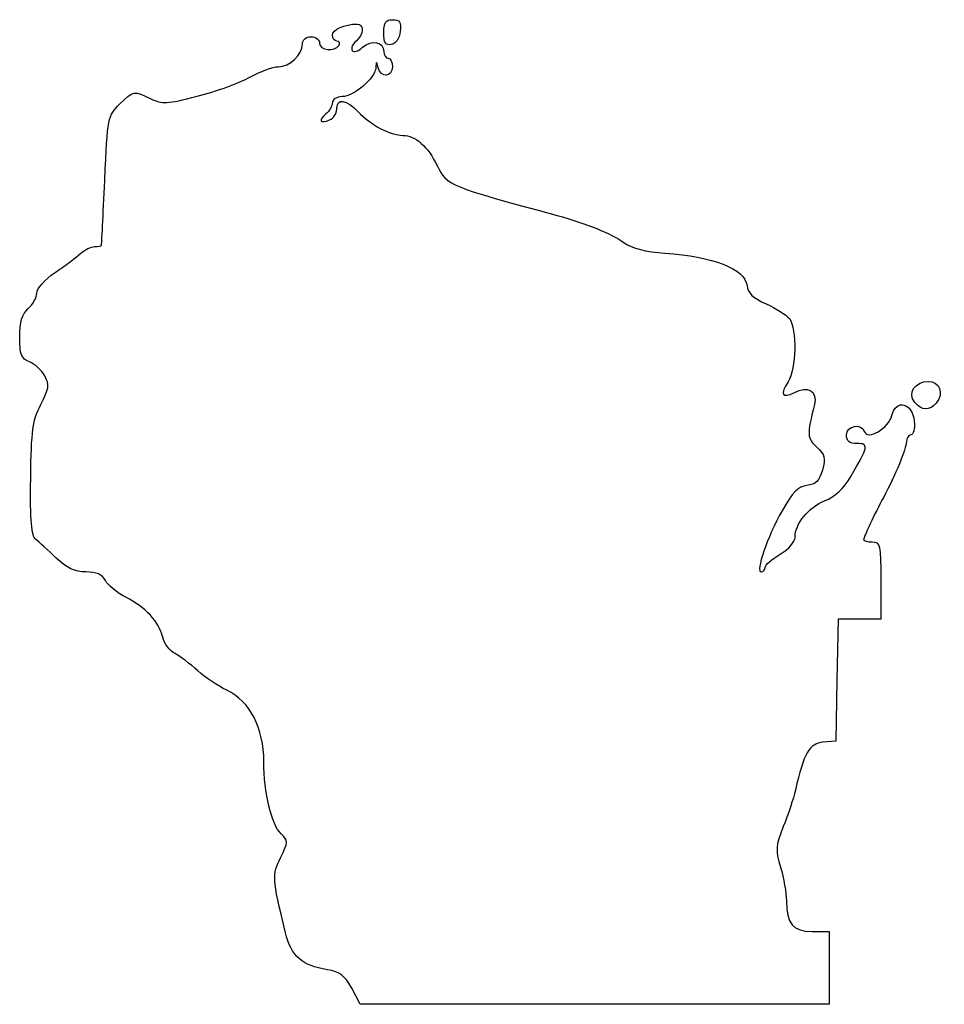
# Model space of a CAD drawing. Extents: x 72.7 to 133.6, y -97 to -32.1.
import ezdxf

# ---------------------------------------------------------------- set-up
doc = ezdxf.new("R2010")
doc.units = 0
doc.layers.add('Layer_1', color=7, linetype='CONTINUOUS')

msp = doc.modelspace()

# ---------------------------------------------------------------- linework, layer by layer
at = {"layer": 'Layer_1', "color": 7}
for points in [[(96.639194, -32.975379), (96.639194, -32.975379), (96.639194, -32.975379), (96.639194, -32.975379)], [(131.615118, -57.343264), (131.615118, -57.343264), (131.615118, -57.343264), (131.615118, -57.343264)]]:
    msp.add_lwpolyline(points, close=True, dxfattribs=at)
for points in [[(129.376974, -69.079137), (129.376974, -71.619137), (127.973613, -71.619137), (126.570249, -71.619137), (126.491946, -75.640804), (126.413641, -79.66247), (125.561395, -79.746064)], [(124.871347, -92.221359), (125.990308, -92.221359), (125.990308, -94.620248), (125.990308, -97.019137), (110.538641, -97.019137), (95.086972, -97.019137), (94.522527, -95.965658), (94.522527, -95.962836)]]:
    msp.add_lwpolyline(points, dxfattribs=at)
for points in [[(93.252527, -33.128711), (93.252527, -32.765886), (94.054013, -32.403061), (94.875305, -32.394114)], [(94.875305, -32.394114), (95.361184, -32.388752), (95.318905, -33.092417), (94.807857, -33.516569)], [(96.639194, -32.975379), (96.639194, -32.28687), (96.759451, -32.108026), (97.222386, -32.108026)], [(97.222386, -32.108026), (97.691719, -32.108026), (97.78814, -32.259071), (97.716275, -32.88171)], [(97.133083, -33.749092), (96.749531, -33.82182), (96.639194, -33.648987), (96.639194, -32.975379)], [(97.716275, -32.88171), (97.662413, -33.348364), (97.430963, -33.692591), (97.133083, -33.749092)], [(89.691024, -35.21247), (90.432012, -35.21247), (91.276972, -34.411241), (91.276972, -33.708593)], [(91.276972, -33.708593), (91.276972, -33.425072), (91.502131, -33.236915), (91.841416, -33.236915)], [(91.841416, -33.236915), (92.154999, -33.236915), (92.40586, -33.425072), (92.40586, -33.660248)], [(92.40586, -33.660248), (92.40586, -34.132011), (93.403033, -34.242811), (93.67586, -33.801359)], [(93.551406, -33.519137), (93.387023, -33.519137), (93.252527, -33.343454), (93.252527, -33.128711)], [(93.67586, -33.801359), (93.771793, -33.646137), (93.715789, -33.519137), (93.551406, -33.519137)], [(94.807857, -33.516569), (94.576733, -33.708367), (94.462343, -33.986186), (94.553653, -34.13393)], [(95.245592, -33.926638), (95.836585, -33.391798), (96.639194, -33.558338), (96.639194, -34.215831)], [(94.553653, -34.13393), (94.647506, -34.285794), (94.94829, -34.19568), (95.245592, -33.926638)], [(96.639194, -34.215831), (96.639194, -34.453546), (96.766194, -34.648026), (96.921416, -34.648026)], [(96.269294, -35.283026), (96.149346, -34.824048), (96.137913, -34.824979), (96.10749, -35.296572)], [(96.921416, -34.648026), (97.076638, -34.648026), (97.203638, -34.902026), (97.203638, -35.21247)], [(87.81115, -35.898101), (88.48659, -35.520996), (89.332534, -35.21247), (89.691024, -35.21247)], [(96.10749, -35.296572), (96.063009, -35.986013), (94.669, -37.168129), (93.887527, -37.179108)], [(97.203638, -35.21247), (97.203638, -35.906906), (96.44726, -35.964028), (96.269294, -35.283026)], [(84.348913, -37.15605), (85.577703, -36.841288), (87.13571, -36.275178), (87.81115, -35.898101)], [(79.228947, -37.681915), (80.139142, -36.781795), (80.196769, -36.771579), (81.290276, -37.317114)], [(81.290276, -37.317114), (82.03046, -37.686346), (82.343145, -37.669892), (84.348913, -37.15605)], [(93.252527, -37.576815), (93.252527, -37.790627), (93.058959, -38.126217), (92.822375, -38.322587)], [(93.887527, -37.179108), (93.538277, -37.183905), (93.252527, -37.362975), (93.252527, -37.576815)], [(93.534749, -38.004495), (93.534749, -37.25971), (94.159124, -37.338366), (94.952707, -38.183085)], [(78.252086, -42.691359), (78.440003, -38.549494), (78.461111, -38.441262), (79.228947, -37.681915)], [(93.071024, -38.716711), (93.326074, -38.618836), (93.534749, -38.298344), (93.534749, -38.004495)], [(94.952707, -38.183085), (95.747628, -39.029244), (97.058268, -39.724498), (97.881999, -39.737)], [(92.822375, -38.322587), (92.302703, -38.753851), (92.433577, -38.961313), (93.071024, -38.716711)], [(97.881999, -39.737), (98.75119, -39.750265), (99.52896, -40.440891), (100.166972, -41.766206)], [(100.166972, -41.766206), (100.768438, -43.015604), (100.944708, -43.088107), (108.069197, -45.016165)], [(78.036273, -46.995248), (78.04934, -46.956442), (78.14645, -45.019692), (78.252086, -42.691359)], [(108.069197, -45.016165), (109.939935, -45.522443), (111.648339, -46.217274), (112.482066, -46.810929)], [(76.671972, -47.508074), (76.94361, -47.264827), (77.35636, -47.065804), (77.589194, -47.065804)], [(77.589194, -47.065804), (77.822027, -47.065804), (78.023215, -47.034054), (78.036273, -46.995248)], [(112.482066, -46.810929), (113.01351, -47.18936), (113.883045, -47.412626), (115.152303, -47.496503)], [(74.978638, -48.779824), (75.638333, -48.323612), (76.400333, -47.751293), (76.671972, -47.508074)], [(115.152303, -47.496503), (118.312576, -47.705432), (120.442541, -48.541882), (120.570388, -49.624261)], [(73.779194, -50.128282), (73.779194, -49.83604), (74.303162, -49.246986), (74.978638, -48.779824)], [(120.570388, -49.624261), (120.632271, -50.14815), (120.956572, -50.461614), (121.826666, -50.838578)], [(73.214749, -51.158026), (73.525194, -50.877074), (73.779194, -50.413693), (73.779194, -50.128282)], [(72.650305, -53.043186), (72.650305, -52.02727), (72.797509, -51.535611), (73.214749, -51.158026)], [(121.826666, -50.838578), (122.471742, -51.118035), (123.160415, -51.558245), (123.357053, -51.816817)], [(123.357053, -51.816817), (123.878921, -52.503012), (123.824534, -55.129683), (123.270967, -55.974543)], [(73.291296, -54.66125), (72.745905, -54.453902), (72.650305, -54.212573), (72.650305, -53.043186)], [(74.300309, -55.592612), (74.097896, -55.214406), (73.64384, -54.795306), (73.291296, -54.66125)], [(74.044398, -57.47732), (74.587334, -56.435666), (74.620557, -56.191008), (74.300309, -55.592612)], [(123.270967, -55.974543), (122.723687, -56.809808), (122.898479, -57.107722), (123.687913, -56.685235)], [(123.687913, -56.685235), (124.577083, -56.20938), (125.229374, -56.599976), (125.010703, -57.477376)], [(131.615118, -57.343264), (131.113767, -56.739168), (131.618053, -55.955804), (132.508312, -55.955804)], [(132.508312, -55.955804), (133.276264, -55.955804), (133.566021, -56.740156), (133.034611, -57.380461)], [(130.109135, -58.20805), (130.389853, -57.089575), (131.464905, -57.35111), (131.582078, -58.566359)], [(73.373437, -62.36555), (73.414244, -59.162356), (73.502949, -58.516124), (74.044398, -57.47732)], [(125.010703, -57.477376), (124.511079, -59.482029), (124.522202, -59.690704), (125.16032, -60.285205)], [(133.034611, -57.380461), (132.592005, -57.913777), (132.077412, -57.900286), (131.615118, -57.343264)], [(128.317535, -59.268584), (128.514602, -59.859812), (129.900471, -59.039448), (130.109135, -58.20805)], [(127.119197, -59.483581), (127.119197, -58.854169), (128.119573, -58.674704), (128.317535, -59.268584)], [(131.582078, -58.566359), (131.631752, -59.081584), (131.538983, -59.483581), (131.370411, -59.483581)], [(127.815659, -60.048026), (127.307346, -60.048026), (127.119197, -59.895541), (127.119197, -59.483581)], [(131.370411, -59.483581), (131.205354, -59.483581), (131.070308, -59.691918), (131.070308, -59.946567)], [(125.16032, -60.285205), (125.703491, -60.791258), (125.756899, -61.00998), (125.530875, -61.802799)], [(127.401419, -62.23093), (128.569426, -60.252468), (128.608221, -60.048026), (127.815659, -60.048026)], [(131.070308, -59.946567), (131.070308, -60.367868), (130.332836, -62.154307), (129.5721, -63.575804)], [(125.530875, -61.802799), (125.328824, -62.511544), (125.090648, -62.749711), (124.516961, -62.816767)], [(125.683552, -63.833021), (126.348007, -63.565898), (126.938309, -63.015395), (127.401419, -62.23093)], [(73.709273, -66.368505), (73.417676, -66.131072), (73.33762, -65.17685), (73.373437, -62.36555)], [(124.516961, -62.816767), (123.939266, -62.884274), (123.562799, -63.26646), (122.877001, -64.481624)], [(129.5721, -63.575804), (128.972581, -64.696056), (128.248085, -66.232898), (128.248085, -66.384394)], [(123.73253, -66.219097), (123.73253, -65.329307), (124.599728, -64.268716), (125.683552, -63.833021)], [(122.877001, -64.481624), (121.886068, -66.23747), (121.109898, -68.514692), (121.502373, -68.514692)], [(75.055146, -67.59747), (74.525491, -67.092998), (73.919848, -66.539955), (73.709273, -66.368505)], [(122.744752, -67.348409), (123.33292, -67.001389), (123.73253, -66.544527), (123.73253, -66.219097)], [(128.248085, -66.384394), (128.248085, -66.469513), (128.502085, -66.539137), (128.81253, -66.539137)], [(128.81253, -66.539137), (129.335163, -66.539137), (129.376974, -66.727294), (129.376974, -69.079137)], [(121.756974, -68.222959), (121.756974, -68.062488), (122.201474, -67.668957), (122.744752, -67.348409)], [(77.005414, -68.514692), (76.277275, -68.514692), (75.765403, -68.273957), (75.055146, -67.59747)], [(78.294258, -69.078206), (78.08107, -68.679877), (77.703288, -68.514692), (77.005414, -68.514692)], [(121.502373, -68.514692), (121.642403, -68.514692), (121.756974, -68.383403), (121.756974, -68.222959)], [(79.644742, -70.179634), (79.067849, -69.883781), (78.460132, -69.388142), (78.294258, -69.078206)], [(82.071043, -72.810425), (81.834228, -71.80831), (80.94903, -70.848501), (79.644742, -70.179634)], [(82.884193, -73.902625), (82.536778, -73.724317), (82.17086, -73.232827), (82.071043, -72.810425)], [(84.362527, -75.012887), (83.89686, -74.580579), (83.231612, -74.080961), (82.884193, -73.902625)], [(86.30318, -76.319576), (85.701488, -76.033205), (84.828194, -75.445195), (84.362527, -75.012887)], [(88.736972, -81.014794), (88.736972, -78.815775), (87.816368, -77.039751), (86.30318, -76.319576)], [(125.561395, -79.746064), (124.670425, -79.83344), (124.322769, -80.441686), (123.754072, -82.908026)], [(89.879664, -85.785761), (89.235672, -85.162445), (88.736972, -83.080266), (88.736972, -81.014794)], [(123.754072, -82.908026), (123.628802, -83.451304), (123.271308, -84.530804), (122.959645, -85.306915)], [(122.959645, -85.306915), (122.446381, -86.585043), (122.429098, -86.837716), (122.776248, -87.988026)], [(89.836007, -87.352744), (90.348918, -86.316057), (90.350983, -86.241945), (89.879664, -85.785761)], [(90.157639, -92.301764), (89.279008, -88.623562), (89.270676, -88.495377), (89.836007, -87.352744)], [(122.776248, -87.988026), (122.987046, -88.686526), (123.161445, -89.67913), (123.163801, -90.19379)], [(123.163801, -90.19379), (123.170772, -91.71683), (123.595663, -92.221359), (124.871347, -92.221359)], [(92.924043, -94.743269), (91.264113, -94.474565), (90.519744, -93.817636), (90.157639, -92.301764)], [(94.522527, -95.964134), (94.070892, -95.121192), (93.751425, -94.877183), (92.924043, -94.743269)]]:
    msp.add_open_spline(points, degree=3, dxfattribs=at)

doc.saveas('drawing.dxf')
